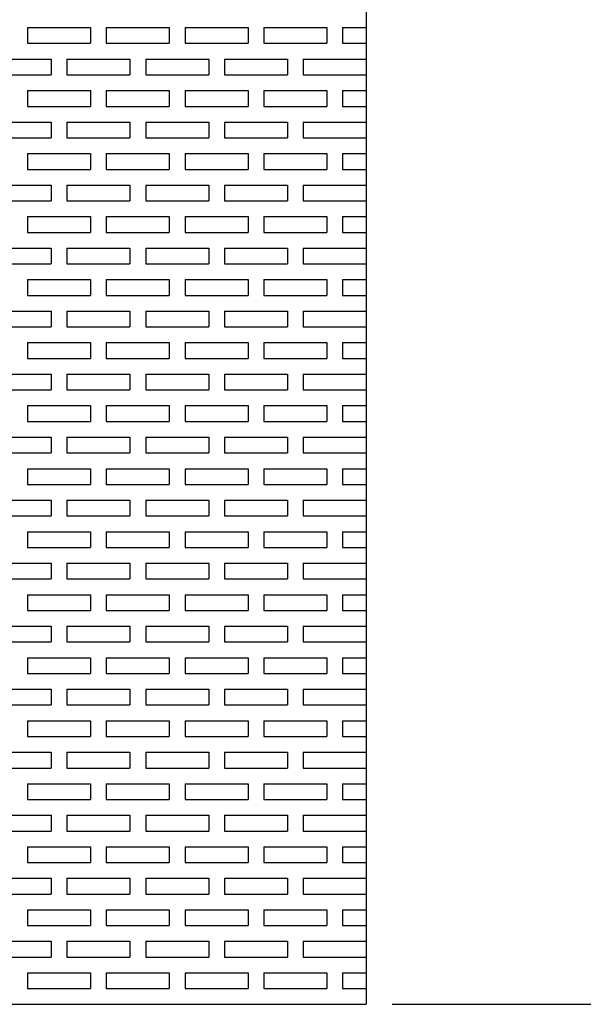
# Model space of a CAD drawing. Extents: x 0 to 108, y 0 to 78.
# Tile 44 of 54: x 86.37 to 90.85, y 43.68 to 51.5. Entities that reach past the tile are written whole.
import ezdxf

# ---------------------------------------------------------------- set-up
doc = ezdxf.new("R2010")
doc.units = 0
doc.header["$LTSCALE"] = 3.5
doc.header["$MEASUREMENT"] = 0
doc.layers.add('DIMENSIONS-35', color=7, linetype='CONTINUOUS')
doc.layers.add('OBJECT-70', color=3, linetype='CONTINUOUS')
doc.styles.add('BGA-STD-4', font='bgastd', dxfattribs={"height": 0.55118})
doc.dimstyles.get("Standard").update_dxf_attribs({"dimtxt": 0.18, "dimasz": 0.18, "dimexe": 0.18, "dimexo": 0.0625, "dimgap": 0.09, "dimtad": 0, "dimtih": 1, "dimtoh": 1, "dimdec": 4, "dimzin": 0, "dimdsep": 46, "dimtxsty": 'Standard', "dimcen": 0.09, "dimadec": 0, "dimazin": 0, "dimtfac": 1, "dimtdec": 4, "dimtofl": 0, "dimtmove": 0, "dimatfit": 3, "dimfxl": 0, "dimtolj": 1, "dimtzin": 0, "dimarcsym": 0})

# ---------------------------------------------------------------- blocks, each defined once
blk = doc.blocks.new('*D34')
at = {"layer": 'DIMENSIONS-35', "lineweight": -2}
for p, q in [((100.4263, 51.0639), (100.4263, 48.2747)), ((100.4263, 44.3043), (100.4263, 47.0935)), ((89.3293, 43.6841), (101.0465, 43.6841))]:
    blk.add_line(p, q, dxfattribs=at)
at = {"layer": 'DIMENSIONS-35'}
for points in [[(100.3229, 51.0639), (100.5296, 51.0639), (100.4263, 51.6841)], [(100.3229, 44.3043), (100.5296, 44.3043), (100.4263, 43.6841)]]:
    blk.add_solid(points, dxfattribs=at)
at = {"layer": 'DIMENSIONS-35', "color": 2, "insert": (100.4263, 47.6841), "char_height": 0.55118, "attachment_point": 5, "style": 'BGA-STD-4'}
blk.add_mtext('\\A1;8.000', dxfattribs=at)

msp = doc.modelspace()

# ---------------------------------------------------------------- linework, layer by layer
at = {"layer": 'OBJECT-70'}
for p, q in [((89.1225, 67.6841), (89.1225, 43.6841)), ((89.1225, 67.6841), (89.1225, 43.6841)), ((86.435, 51.4341), (86.935, 51.4341)), ((86.435, 51.4341), (86.435, 51.3091)), ((86.6225, 51.4341), (86.7475, 51.4341)), ((86.935, 51.4341), (86.935, 51.3091)), ((87.06, 51.4341), (87.56, 51.4341)), ((87.06, 51.4341), (87.06, 51.3091)), ((87.2475, 51.4341), (87.3725, 51.4341)), ((87.56, 51.4341), (87.56, 51.3091)), ((87.685, 51.4341), (88.185, 51.4341)), ((87.685, 51.4341), (87.685, 51.3091)), ((87.8725, 51.4341), (87.9975, 51.4341)), ((88.185, 51.4341), (88.185, 51.3091)), ((88.31, 51.4341), (88.81, 51.4341)), ((88.31, 51.4341), (88.31, 51.3091)), ((88.4975, 51.4341), (88.6225, 51.4341)), ((88.81, 51.4341), (88.81, 51.3091)), ((88.935, 51.4341), (89.1225, 51.4341)), ((88.935, 51.4341), (88.935, 51.3091)), ((86.435, 51.3091), (86.935, 51.3091)), ((87.06, 51.3091), (87.56, 51.3091)), ((87.685, 51.3091), (88.185, 51.3091)), ((88.31, 51.3091), (88.81, 51.3091)), ((88.935, 51.3091), (89.1225, 51.3091)), ((86.1225, 51.1841), (86.6225, 51.1841)), ((86.6225, 51.1841), (86.6225, 51.0591)), ((86.7475, 51.1841), (87.2475, 51.1841)), ((86.7475, 51.1841), (86.7475, 51.0591)), ((87.2475, 51.1841), (87.2475, 51.0591)), ((87.3725, 51.1841), (87.8725, 51.1841)), ((87.3725, 51.1841), (87.3725, 51.0591)), ((87.8725, 51.1841), (87.8725, 51.0591)), ((87.9975, 51.1841), (88.4975, 51.1841)), ((87.9975, 51.1841), (87.9975, 51.0591)), ((88.4975, 51.1841), (88.4975, 51.0591)), ((88.6225, 51.1841), (89.1225, 51.1841)), ((88.6225, 51.1841), (88.6225, 51.0591)), ((89.1225, 51.1841), (89.1225, 51.0591)), ((86.1225, 51.0591), (86.6225, 51.0591)), ((86.7475, 51.0591), (87.2475, 51.0591)), ((87.3725, 51.0591), (87.8725, 51.0591)), ((87.9975, 51.0591), (88.4975, 51.0591)), ((88.6225, 51.0591), (89.1225, 51.0591)), ((86.435, 50.9341), (86.935, 50.9341)), ((86.435, 50.9341), (86.435, 50.8091)), ((86.6225, 50.9341), (86.7475, 50.9341)), ((86.935, 50.9341), (86.935, 50.8091)), ((87.06, 50.9341), (87.56, 50.9341)), ((87.06, 50.9341), (87.06, 50.8091)), ((87.2475, 50.9341), (87.3725, 50.9341)), ((87.56, 50.9341), (87.56, 50.8091)), ((87.685, 50.9341), (88.185, 50.9341)), ((87.685, 50.9341), (87.685, 50.8091)), ((87.8725, 50.9341), (87.9975, 50.9341)), ((88.185, 50.9341), (88.185, 50.8091)), ((88.31, 50.9341), (88.81, 50.9341)), ((88.31, 50.9341), (88.31, 50.8091)), ((88.4975, 50.9341), (88.6225, 50.9341)), ((88.81, 50.9341), (88.81, 50.8091)), ((88.935, 50.9341), (89.1225, 50.9341)), ((88.935, 50.9341), (88.935, 50.8091)), ((86.435, 50.8091), (86.935, 50.8091)), ((87.06, 50.8091), (87.56, 50.8091)), ((87.685, 50.8091), (88.185, 50.8091)), ((88.31, 50.8091), (88.81, 50.8091)), ((88.935, 50.8091), (89.1225, 50.8091)), ((86.1225, 50.6841), (86.6225, 50.6841)), ((86.6225, 50.6841), (86.6225, 50.5591)), ((86.7475, 50.6841), (87.2475, 50.6841)), ((86.7475, 50.6841), (86.7475, 50.5591)), ((87.2475, 50.6841), (87.2475, 50.5591)), ((87.3725, 50.6841), (87.8725, 50.6841)), ((87.3725, 50.6841), (87.3725, 50.5591)), ((87.8725, 50.6841), (87.8725, 50.5591)), ((87.9975, 50.6841), (88.4975, 50.6841)), ((87.9975, 50.6841), (87.9975, 50.5591)), ((88.4975, 50.6841), (88.4975, 50.5591)), ((88.6225, 50.6841), (89.1225, 50.6841)), ((88.6225, 50.6841), (88.6225, 50.5591)), ((89.1225, 50.6841), (89.1225, 50.5591)), ((86.1225, 50.5591), (86.6225, 50.5591)), ((86.7475, 50.5591), (87.2475, 50.5591)), ((87.3725, 50.5591), (87.8725, 50.5591)), ((87.9975, 50.5591), (88.4975, 50.5591)), ((88.6225, 50.5591), (89.1225, 50.5591)), ((86.435, 50.4341), (86.935, 50.4341)), ((86.435, 50.4341), (86.435, 50.3091)), ((86.6225, 50.4341), (86.7475, 50.4341)), ((86.935, 50.4341), (86.935, 50.3091)), ((87.06, 50.4341), (87.56, 50.4341)), ((87.06, 50.4341), (87.06, 50.3091)), ((87.2475, 50.4341), (87.3725, 50.4341)), ((87.56, 50.4341), (87.56, 50.3091)), ((87.685, 50.4341), (88.185, 50.4341)), ((87.685, 50.4341), (87.685, 50.3091)), ((87.8725, 50.4341), (87.9975, 50.4341)), ((88.185, 50.4341), (88.185, 50.3091)), ((88.31, 50.4341), (88.81, 50.4341)), ((88.31, 50.4341), (88.31, 50.3091)), ((88.4975, 50.4341), (88.6225, 50.4341)), ((88.81, 50.4341), (88.81, 50.3091)), ((88.935, 50.4341), (89.1225, 50.4341)), ((88.935, 50.4341), (88.935, 50.3091)), ((86.435, 50.3091), (86.935, 50.3091)), ((87.06, 50.3091), (87.56, 50.3091)), ((87.685, 50.3091), (88.185, 50.3091)), ((88.31, 50.3091), (88.81, 50.3091)), ((88.935, 50.3091), (89.1225, 50.3091)), ((86.1225, 50.1841), (86.6225, 50.1841)), ((86.6225, 50.1841), (86.6225, 50.0591)), ((86.7475, 50.1841), (87.2475, 50.1841)), ((86.7475, 50.1841), (86.7475, 50.0591)), ((87.2475, 50.1841), (87.2475, 50.0591)), ((87.3725, 50.1841), (87.8725, 50.1841)), ((87.3725, 50.1841), (87.3725, 50.0591)), ((87.8725, 50.1841), (87.8725, 50.0591)), ((87.9975, 50.1841), (88.4975, 50.1841)), ((87.9975, 50.1841), (87.9975, 50.0591)), ((88.4975, 50.1841), (88.4975, 50.0591)), ((88.6225, 50.1841), (89.1225, 50.1841)), ((88.6225, 50.1841), (88.6225, 50.0591)), ((89.1225, 50.1841), (89.1225, 50.0591)), ((86.1225, 50.0591), (86.6225, 50.0591)), ((86.7475, 50.0591), (87.2475, 50.0591)), ((87.3725, 50.0591), (87.8725, 50.0591)), ((87.9975, 50.0591), (88.4975, 50.0591)), ((88.6225, 50.0591), (89.1225, 50.0591)), ((86.435, 49.9341), (86.935, 49.9341)), ((86.435, 49.9341), (86.435, 49.8091)), ((86.6225, 49.9341), (86.7475, 49.9341)), ((86.935, 49.9341), (86.935, 49.8091)), ((87.06, 49.9341), (87.56, 49.9341)), ((87.06, 49.9341), (87.06, 49.8091)), ((87.2475, 49.9341), (87.3725, 49.9341)), ((87.56, 49.9341), (87.56, 49.8091)), ((87.685, 49.9341), (88.185, 49.9341)), ((87.685, 49.9341), (87.685, 49.8091)), ((87.8725, 49.9341), (87.9975, 49.9341)), ((88.185, 49.9341), (88.185, 49.8091)), ((88.31, 49.9341), (88.81, 49.9341)), ((88.31, 49.9341), (88.31, 49.8091)), ((88.4975, 49.9341), (88.6225, 49.9341)), ((88.81, 49.9341), (88.81, 49.8091)), ((88.935, 49.9341), (89.1225, 49.9341)), ((88.935, 49.9341), (88.935, 49.8091)), ((86.435, 49.8091), (86.935, 49.8091)), ((87.06, 49.8091), (87.56, 49.8091)), ((87.685, 49.8091), (88.185, 49.8091)), ((88.31, 49.8091), (88.81, 49.8091)), ((88.935, 49.8091), (89.1225, 49.8091)), ((86.1225, 49.6841), (86.6225, 49.6841)), ((86.6225, 49.6841), (86.6225, 49.5591)), ((86.7475, 49.6841), (87.2475, 49.6841)), ((86.7475, 49.6841), (86.7475, 49.5591)), ((87.2475, 49.6841), (87.2475, 49.5591)), ((87.3725, 49.6841), (87.8725, 49.6841)), ((87.3725, 49.6841), (87.3725, 49.5591)), ((87.8725, 49.6841), (87.8725, 49.5591)), ((87.9975, 49.6841), (88.4975, 49.6841)), ((87.9975, 49.6841), (87.9975, 49.5591)), ((88.4975, 49.6841), (88.4975, 49.5591)), ((88.6225, 49.6841), (89.1225, 49.6841)), ((88.6225, 49.6841), (88.6225, 49.5591)), ((89.1225, 49.6841), (89.1225, 49.5591)), ((86.1225, 49.5591), (86.6225, 49.5591)), ((86.7475, 49.5591), (87.2475, 49.5591)), ((87.3725, 49.5591), (87.8725, 49.5591)), ((87.9975, 49.5591), (88.4975, 49.5591)), ((88.6225, 49.5591), (89.1225, 49.5591)), ((86.435, 49.4341), (86.935, 49.4341)), ((86.435, 49.4341), (86.435, 49.3091)), ((86.6225, 49.4341), (86.7475, 49.4341)), ((86.935, 49.4341), (86.935, 49.3091)), ((87.06, 49.4341), (87.56, 49.4341)), ((87.06, 49.4341), (87.06, 49.3091)), ((87.2475, 49.4341), (87.3725, 49.4341)), ((87.56, 49.4341), (87.56, 49.3091)), ((87.685, 49.4341), (88.185, 49.4341)), ((87.685, 49.4341), (87.685, 49.3091)), ((87.8725, 49.4341), (87.9975, 49.4341)), ((88.185, 49.4341), (88.185, 49.3091)), ((88.31, 49.4341), (88.81, 49.4341)), ((88.31, 49.4341), (88.31, 49.3091)), ((88.4975, 49.4341), (88.6225, 49.4341)), ((88.81, 49.4341), (88.81, 49.3091)), ((88.935, 49.4341), (89.1225, 49.4341)), ((88.935, 49.4341), (88.935, 49.3091)), ((86.435, 49.3091), (86.935, 49.3091)), ((87.06, 49.3091), (87.56, 49.3091)), ((87.685, 49.3091), (88.185, 49.3091)), ((88.31, 49.3091), (88.81, 49.3091)), ((88.935, 49.3091), (89.1225, 49.3091)), ((86.1225, 49.1841), (86.6225, 49.1841)), ((86.6225, 49.1841), (86.6225, 49.0591)), ((86.7475, 49.1841), (87.2475, 49.1841)), ((86.7475, 49.1841), (86.7475, 49.0591)), ((87.2475, 49.1841), (87.2475, 49.0591)), ((87.3725, 49.1841), (87.8725, 49.1841)), ((87.3725, 49.1841), (87.3725, 49.0591)), ((87.8725, 49.1841), (87.8725, 49.0591)), ((87.9975, 49.1841), (88.4975, 49.1841)), ((87.9975, 49.1841), (87.9975, 49.0591)), ((88.4975, 49.1841), (88.4975, 49.0591)), ((88.6225, 49.1841), (89.1225, 49.1841)), ((88.6225, 49.1841), (88.6225, 49.0591)), ((89.1225, 49.1841), (89.1225, 49.0591)), ((86.1225, 49.0591), (86.6225, 49.0591)), ((86.7475, 49.0591), (87.2475, 49.0591)), ((87.3725, 49.0591), (87.8725, 49.0591)), ((87.9975, 49.0591), (88.4975, 49.0591)), ((88.6225, 49.0591), (89.1225, 49.0591)), ((86.435, 48.9341), (86.935, 48.9341)), ((86.435, 48.9341), (86.435, 48.8091)), ((86.6225, 48.9341), (86.7475, 48.9341)), ((86.935, 48.9341), (86.935, 48.8091)), ((87.06, 48.9341), (87.56, 48.9341)), ((87.06, 48.9341), (87.06, 48.8091)), ((87.2475, 48.9341), (87.3725, 48.9341)), ((87.56, 48.9341), (87.56, 48.8091)), ((87.685, 48.9341), (88.185, 48.9341)), ((87.685, 48.9341), (87.685, 48.8091)), ((87.8725, 48.9341), (87.9975, 48.9341)), ((88.185, 48.9341), (88.185, 48.8091)), ((88.31, 48.9341), (88.81, 48.9341)), ((88.31, 48.9341), (88.31, 48.8091)), ((88.4975, 48.9341), (88.6225, 48.9341)), ((88.81, 48.9341), (88.81, 48.8091)), ((88.935, 48.9341), (89.1225, 48.9341)), ((88.935, 48.9341), (88.935, 48.8091)), ((86.435, 48.8091), (86.935, 48.8091)), ((87.06, 48.8091), (87.56, 48.8091)), ((87.685, 48.8091), (88.185, 48.8091)), ((88.31, 48.8091), (88.81, 48.8091)), ((88.935, 48.8091), (89.1225, 48.8091)), ((86.1225, 48.6841), (86.6225, 48.6841)), ((86.6225, 48.6841), (86.6225, 48.5591)), ((86.7475, 48.6841), (87.2475, 48.6841)), ((86.7475, 48.6841), (86.7475, 48.5591)), ((87.2475, 48.6841), (87.2475, 48.5591)), ((87.3725, 48.6841), (87.8725, 48.6841)), ((87.3725, 48.6841), (87.3725, 48.5591)), ((87.8725, 48.6841), (87.8725, 48.5591)), ((87.9975, 48.6841), (88.4975, 48.6841)), ((87.9975, 48.6841), (87.9975, 48.5591)), ((88.4975, 48.6841), (88.4975, 48.5591)), ((88.6225, 48.6841), (89.1225, 48.6841)), ((88.6225, 48.6841), (88.6225, 48.5591)), ((89.1225, 48.6841), (89.1225, 48.5591)), ((86.1225, 48.5591), (86.6225, 48.5591)), ((86.7475, 48.5591), (87.2475, 48.5591)), ((87.3725, 48.5591), (87.8725, 48.5591)), ((87.9975, 48.5591), (88.4975, 48.5591)), ((88.6225, 48.5591), (89.1225, 48.5591)), ((86.435, 48.4341), (86.935, 48.4341)), ((86.435, 48.4341), (86.435, 48.3091)), ((86.6225, 48.4341), (86.7475, 48.4341)), ((86.935, 48.4341), (86.935, 48.3091)), ((87.06, 48.4341), (87.56, 48.4341)), ((87.06, 48.4341), (87.06, 48.3091)), ((87.2475, 48.4341), (87.3725, 48.4341)), ((87.56, 48.4341), (87.56, 48.3091)), ((87.685, 48.4341), (88.185, 48.4341)), ((87.685, 48.4341), (87.685, 48.3091)), ((87.8725, 48.4341), (87.9975, 48.4341)), ((88.185, 48.4341), (88.185, 48.3091)), ((88.31, 48.4341), (88.81, 48.4341)), ((88.31, 48.4341), (88.31, 48.3091)), ((88.4975, 48.4341), (88.6225, 48.4341)), ((88.81, 48.4341), (88.81, 48.3091)), ((88.935, 48.4341), (89.1225, 48.4341)), ((88.935, 48.4341), (88.935, 48.3091)), ((86.435, 48.3091), (86.935, 48.3091)), ((87.06, 48.3091), (87.56, 48.3091)), ((87.685, 48.3091), (88.185, 48.3091)), ((88.31, 48.3091), (88.81, 48.3091)), ((88.935, 48.3091), (89.1225, 48.3091)), ((86.1225, 48.1841), (86.6225, 48.1841)), ((86.6225, 48.1841), (86.6225, 48.0591)), ((86.7475, 48.1841), (87.2475, 48.1841)), ((86.7475, 48.1841), (86.7475, 48.0591)), ((87.2475, 48.1841), (87.2475, 48.0591)), ((87.3725, 48.1841), (87.8725, 48.1841)), ((87.3725, 48.1841), (87.3725, 48.0591)), ((87.8725, 48.1841), (87.8725, 48.0591)), ((87.9975, 48.1841), (88.4975, 48.1841)), ((87.9975, 48.1841), (87.9975, 48.0591)), ((88.4975, 48.1841), (88.4975, 48.0591)), ((88.6225, 48.1841), (89.1225, 48.1841)), ((88.6225, 48.1841), (88.6225, 48.0591)), ((89.1225, 48.1841), (89.1225, 48.0591)), ((86.1225, 48.0591), (86.6225, 48.0591)), ((86.7475, 48.0591), (87.2475, 48.0591)), ((87.3725, 48.0591), (87.8725, 48.0591)), ((87.9975, 48.0591), (88.4975, 48.0591)), ((88.6225, 48.0591), (89.1225, 48.0591)), ((86.435, 47.9341), (86.935, 47.9341)), ((86.435, 47.9341), (86.435, 47.8091)), ((86.6225, 47.9341), (86.7475, 47.9341)), ((86.935, 47.9341), (86.935, 47.8091)), ((87.06, 47.9341), (87.56, 47.9341)), ((87.06, 47.9341), (87.06, 47.8091)), ((87.2475, 47.9341), (87.3725, 47.9341)), ((87.56, 47.9341), (87.56, 47.8091)), ((87.685, 47.9341), (88.185, 47.9341)), ((87.685, 47.9341), (87.685, 47.8091)), ((87.8725, 47.9341), (87.9975, 47.9341)), ((88.185, 47.9341), (88.185, 47.8091)), ((88.31, 47.9341), (88.81, 47.9341)), ((88.31, 47.9341), (88.31, 47.8091)), ((88.4975, 47.9341), (88.6225, 47.9341)), ((88.81, 47.9341), (88.81, 47.8091)), ((88.935, 47.9341), (89.1225, 47.9341)), ((88.935, 47.9341), (88.935, 47.8091)), ((86.435, 47.8091), (86.935, 47.8091)), ((87.06, 47.8091), (87.56, 47.8091)), ((87.685, 47.8091), (88.185, 47.8091)), ((88.31, 47.8091), (88.81, 47.8091)), ((88.935, 47.8091), (89.1225, 47.8091)), ((86.1225, 47.6841), (86.6225, 47.6841)), ((86.6225, 47.6841), (86.6225, 47.5591)), ((86.7475, 47.6841), (87.2475, 47.6841)), ((86.7475, 47.6841), (86.7475, 47.5591)), ((87.2475, 47.6841), (87.2475, 47.5591)), ((87.3725, 47.6841), (87.8725, 47.6841)), ((87.3725, 47.6841), (87.3725, 47.5591)), ((87.8725, 47.6841), (87.8725, 47.5591)), ((87.9975, 47.6841), (88.4975, 47.6841)), ((87.9975, 47.6841), (87.9975, 47.5591)), ((88.4975, 47.6841), (88.4975, 47.5591)), ((88.6225, 47.6841), (89.1225, 47.6841)), ((88.6225, 47.6841), (88.6225, 47.5591)), ((89.1225, 47.6841), (89.1225, 47.5591)), ((86.1225, 47.5591), (86.6225, 47.5591)), ((86.7475, 47.5591), (87.2475, 47.5591)), ((87.3725, 47.5591), (87.8725, 47.5591)), ((87.9975, 47.5591), (88.4975, 47.5591)), ((88.6225, 47.5591), (89.1225, 47.5591)), ((86.435, 47.4341), (86.935, 47.4341)), ((86.435, 47.4341), (86.435, 47.3091)), ((86.6225, 47.4341), (86.7475, 47.4341)), ((86.935, 47.4341), (86.935, 47.3091)), ((87.06, 47.4341), (87.56, 47.4341)), ((87.06, 47.4341), (87.06, 47.3091)), ((87.2475, 47.4341), (87.3725, 47.4341)), ((87.56, 47.4341), (87.56, 47.3091)), ((87.685, 47.4341), (88.185, 47.4341)), ((87.685, 47.4341), (87.685, 47.3091)), ((87.8725, 47.4341), (87.9975, 47.4341)), ((88.185, 47.4341), (88.185, 47.3091)), ((88.31, 47.4341), (88.81, 47.4341)), ((88.31, 47.4341), (88.31, 47.3091)), ((88.4975, 47.4341), (88.6225, 47.4341)), ((88.81, 47.4341), (88.81, 47.3091)), ((88.935, 47.4341), (89.1225, 47.4341)), ((88.935, 47.4341), (88.935, 47.3091)), ((86.435, 47.3091), (86.935, 47.3091)), ((87.06, 47.3091), (87.56, 47.3091)), ((87.685, 47.3091), (88.185, 47.3091)), ((88.31, 47.3091), (88.81, 47.3091)), ((88.935, 47.3091), (89.1225, 47.3091)), ((86.1225, 47.1841), (86.6225, 47.1841)), ((86.6225, 47.1841), (86.6225, 47.0591)), ((86.7475, 47.1841), (87.2475, 47.1841)), ((86.7475, 47.1841), (86.7475, 47.0591)), ((87.2475, 47.1841), (87.2475, 47.0591)), ((87.3725, 47.1841), (87.8725, 47.1841)), ((87.3725, 47.1841), (87.3725, 47.0591)), ((87.8725, 47.1841), (87.8725, 47.0591)), ((87.9975, 47.1841), (88.4975, 47.1841)), ((87.9975, 47.1841), (87.9975, 47.0591)), ((88.4975, 47.1841), (88.4975, 47.0591)), ((88.6225, 47.1841), (89.1225, 47.1841)), ((88.6225, 47.1841), (88.6225, 47.0591)), ((89.1225, 47.1841), (89.1225, 47.0591)), ((86.1225, 47.0591), (86.6225, 47.0591)), ((86.7475, 47.0591), (87.2475, 47.0591)), ((87.3725, 47.0591), (87.8725, 47.0591)), ((87.9975, 47.0591), (88.4975, 47.0591)), ((88.6225, 47.0591), (89.1225, 47.0591)), ((86.435, 46.9341), (86.935, 46.9341)), ((86.435, 46.9341), (86.435, 46.8091)), ((86.6225, 46.9341), (86.7475, 46.9341)), ((86.935, 46.9341), (86.935, 46.8091)), ((87.06, 46.9341), (87.56, 46.9341)), ((87.06, 46.9341), (87.06, 46.8091)), ((87.2475, 46.9341), (87.3725, 46.9341)), ((87.56, 46.9341), (87.56, 46.8091)), ((87.685, 46.9341), (88.185, 46.9341)), ((87.685, 46.9341), (87.685, 46.8091)), ((87.8725, 46.9341), (87.9975, 46.9341)), ((88.185, 46.9341), (88.185, 46.8091)), ((88.31, 46.9341), (88.81, 46.9341)), ((88.31, 46.9341), (88.31, 46.8091)), ((88.4975, 46.9341), (88.6225, 46.9341)), ((88.81, 46.9341), (88.81, 46.8091)), ((88.935, 46.9341), (89.1225, 46.9341)), ((88.935, 46.9341), (88.935, 46.8091)), ((86.435, 46.8091), (86.935, 46.8091)), ((87.06, 46.8091), (87.56, 46.8091)), ((87.685, 46.8091), (88.185, 46.8091)), ((88.31, 46.8091), (88.81, 46.8091)), ((88.935, 46.8091), (89.1225, 46.8091)), ((86.1225, 46.6841), (86.6225, 46.6841)), ((86.6225, 46.6841), (86.6225, 46.5591)), ((86.7475, 46.6841), (87.2475, 46.6841)), ((86.7475, 46.6841), (86.7475, 46.5591)), ((87.2475, 46.6841), (87.2475, 46.5591)), ((87.3725, 46.6841), (87.8725, 46.6841)), ((87.3725, 46.6841), (87.3725, 46.5591)), ((87.8725, 46.6841), (87.8725, 46.5591)), ((87.9975, 46.6841), (88.4975, 46.6841)), ((87.9975, 46.6841), (87.9975, 46.5591)), ((88.4975, 46.6841), (88.4975, 46.5591)), ((88.6225, 46.6841), (89.1225, 46.6841)), ((88.6225, 46.6841), (88.6225, 46.5591)), ((89.1225, 46.6841), (89.1225, 46.5591)), ((86.1225, 46.5591), (86.6225, 46.5591)), ((86.7475, 46.5591), (87.2475, 46.5591)), ((87.3725, 46.5591), (87.8725, 46.5591)), ((87.9975, 46.5591), (88.4975, 46.5591)), ((88.6225, 46.5591), (89.1225, 46.5591)), ((86.435, 46.4341), (86.935, 46.4341)), ((86.435, 46.4341), (86.435, 46.3091)), ((86.6225, 46.4341), (86.7475, 46.4341)), ((86.935, 46.4341), (86.935, 46.3091)), ((87.06, 46.4341), (87.56, 46.4341)), ((87.06, 46.4341), (87.06, 46.3091)), ((87.2475, 46.4341), (87.3725, 46.4341)), ((87.56, 46.4341), (87.56, 46.3091)), ((87.685, 46.4341), (88.185, 46.4341)), ((87.685, 46.4341), (87.685, 46.3091)), ((87.8725, 46.4341), (87.9975, 46.4341)), ((88.185, 46.4341), (88.185, 46.3091)), ((88.31, 46.4341), (88.81, 46.4341)), ((88.31, 46.4341), (88.31, 46.3091)), ((88.4975, 46.4341), (88.6225, 46.4341)), ((88.81, 46.4341), (88.81, 46.3091)), ((88.935, 46.4341), (89.1225, 46.4341)), ((88.935, 46.4341), (88.935, 46.3091)), ((86.435, 46.3091), (86.935, 46.3091)), ((87.06, 46.3091), (87.56, 46.3091)), ((87.685, 46.3091), (88.185, 46.3091)), ((88.31, 46.3091), (88.81, 46.3091)), ((88.935, 46.3091), (89.1225, 46.3091)), ((86.1225, 46.1841), (86.6225, 46.1841)), ((86.6225, 46.1841), (86.6225, 46.0591)), ((86.7475, 46.1841), (87.2475, 46.1841)), ((86.7475, 46.1841), (86.7475, 46.0591)), ((87.2475, 46.1841), (87.2475, 46.0591)), ((87.3725, 46.1841), (87.8725, 46.1841)), ((87.3725, 46.1841), (87.3725, 46.0591)), ((87.8725, 46.1841), (87.8725, 46.0591)), ((87.9975, 46.1841), (88.4975, 46.1841)), ((87.9975, 46.1841), (87.9975, 46.0591)), ((88.4975, 46.1841), (88.4975, 46.0591)), ((88.6225, 46.1841), (89.1225, 46.1841)), ((88.6225, 46.1841), (88.6225, 46.0591)), ((89.1225, 46.1841), (89.1225, 46.0591)), ((86.1225, 46.0591), (86.6225, 46.0591)), ((86.7475, 46.0591), (87.2475, 46.0591)), ((87.3725, 46.0591), (87.8725, 46.0591)), ((87.9975, 46.0591), (88.4975, 46.0591)), ((88.6225, 46.0591), (89.1225, 46.0591)), ((86.435, 45.9341), (86.935, 45.9341)), ((86.435, 45.9341), (86.435, 45.8091)), ((86.6225, 45.9341), (86.7475, 45.9341)), ((86.935, 45.9341), (86.935, 45.8091)), ((87.06, 45.9341), (87.56, 45.9341)), ((87.06, 45.9341), (87.06, 45.8091)), ((87.2475, 45.9341), (87.3725, 45.9341)), ((87.56, 45.9341), (87.56, 45.8091)), ((87.685, 45.9341), (88.185, 45.9341)), ((87.685, 45.9341), (87.685, 45.8091)), ((87.8725, 45.9341), (87.9975, 45.9341)), ((88.185, 45.9341), (88.185, 45.8091)), ((88.31, 45.9341), (88.81, 45.9341)), ((88.31, 45.9341), (88.31, 45.8091)), ((88.4975, 45.9341), (88.6225, 45.9341)), ((88.81, 45.9341), (88.81, 45.8091)), ((88.935, 45.9341), (89.1225, 45.9341)), ((88.935, 45.9341), (88.935, 45.8091)), ((86.435, 45.8091), (86.935, 45.8091)), ((87.06, 45.8091), (87.56, 45.8091)), ((87.685, 45.8091), (88.185, 45.8091)), ((88.31, 45.8091), (88.81, 45.8091)), ((88.935, 45.8091), (89.1225, 45.8091)), ((86.1225, 45.6841), (86.6225, 45.6841)), ((86.6225, 45.6841), (86.6225, 45.5591)), ((86.7475, 45.6841), (87.2475, 45.6841)), ((86.7475, 45.6841), (86.7475, 45.5591)), ((87.2475, 45.6841), (87.2475, 45.5591)), ((87.3725, 45.6841), (87.8725, 45.6841)), ((87.3725, 45.6841), (87.3725, 45.5591)), ((87.8725, 45.6841), (87.8725, 45.5591)), ((87.9975, 45.6841), (88.4975, 45.6841)), ((87.9975, 45.6841), (87.9975, 45.5591)), ((88.4975, 45.6841), (88.4975, 45.5591)), ((88.6225, 45.6841), (89.1225, 45.6841)), ((88.6225, 45.6841), (88.6225, 45.5591)), ((89.1225, 45.6841), (89.1225, 45.5591)), ((86.1225, 45.5591), (86.6225, 45.5591)), ((86.7475, 45.5591), (87.2475, 45.5591)), ((87.3725, 45.5591), (87.8725, 45.5591)), ((87.9975, 45.5591), (88.4975, 45.5591)), ((88.6225, 45.5591), (89.1225, 45.5591)), ((86.435, 45.4341), (86.935, 45.4341)), ((86.435, 45.4341), (86.435, 45.3091)), ((86.6225, 45.4341), (86.7475, 45.4341)), ((86.935, 45.4341), (86.935, 45.3091)), ((87.06, 45.4341), (87.56, 45.4341)), ((87.06, 45.4341), (87.06, 45.3091)), ((87.2475, 45.4341), (87.3725, 45.4341)), ((87.56, 45.4341), (87.56, 45.3091)), ((87.685, 45.4341), (88.185, 45.4341)), ((87.685, 45.4341), (87.685, 45.3091)), ((87.8725, 45.4341), (87.9975, 45.4341)), ((88.185, 45.4341), (88.185, 45.3091)), ((88.31, 45.4341), (88.81, 45.4341)), ((88.31, 45.4341), (88.31, 45.3091)), ((88.4975, 45.4341), (88.6225, 45.4341)), ((88.81, 45.4341), (88.81, 45.3091)), ((88.935, 45.4341), (89.1225, 45.4341)), ((88.935, 45.4341), (88.935, 45.3091)), ((86.435, 45.3091), (86.935, 45.3091)), ((87.06, 45.3091), (87.56, 45.3091)), ((87.685, 45.3091), (88.185, 45.3091)), ((88.31, 45.3091), (88.81, 45.3091)), ((88.935, 45.3091), (89.1225, 45.3091)), ((86.1225, 45.1841), (86.6225, 45.1841)), ((86.6225, 45.1841), (86.6225, 45.0591)), ((86.7475, 45.1841), (87.2475, 45.1841)), ((86.7475, 45.1841), (86.7475, 45.0591)), ((87.2475, 45.1841), (87.2475, 45.0591)), ((87.3725, 45.1841), (87.8725, 45.1841)), ((87.3725, 45.1841), (87.3725, 45.0591)), ((87.8725, 45.1841), (87.8725, 45.0591)), ((87.9975, 45.1841), (88.4975, 45.1841)), ((87.9975, 45.1841), (87.9975, 45.0591)), ((88.4975, 45.1841), (88.4975, 45.0591)), ((88.6225, 45.1841), (89.1225, 45.1841)), ((88.6225, 45.1841), (88.6225, 45.0591)), ((89.1225, 45.1841), (89.1225, 45.0591)), ((86.1225, 45.0591), (86.6225, 45.0591)), ((86.7475, 45.0591), (87.2475, 45.0591)), ((87.3725, 45.0591), (87.8725, 45.0591)), ((87.9975, 45.0591), (88.4975, 45.0591)), ((88.6225, 45.0591), (89.1225, 45.0591)), ((86.435, 44.9341), (86.935, 44.9341)), ((86.435, 44.9341), (86.435, 44.8091)), ((86.6225, 44.9341), (86.7475, 44.9341)), ((86.935, 44.9341), (86.935, 44.8091)), ((87.06, 44.9341), (87.56, 44.9341)), ((87.06, 44.9341), (87.06, 44.8091)), ((87.2475, 44.9341), (87.3725, 44.9341)), ((87.56, 44.9341), (87.56, 44.8091)), ((87.685, 44.9341), (88.185, 44.9341)), ((87.685, 44.9341), (87.685, 44.8091)), ((87.8725, 44.9341), (87.9975, 44.9341)), ((88.185, 44.9341), (88.185, 44.8091)), ((88.31, 44.9341), (88.81, 44.9341)), ((88.31, 44.9341), (88.31, 44.8091)), ((88.4975, 44.9341), (88.6225, 44.9341)), ((88.81, 44.9341), (88.81, 44.8091)), ((88.935, 44.9341), (89.1225, 44.9341)), ((88.935, 44.9341), (88.935, 44.8091)), ((86.435, 44.8091), (86.935, 44.8091)), ((87.06, 44.8091), (87.56, 44.8091)), ((87.685, 44.8091), (88.185, 44.8091)), ((88.31, 44.8091), (88.81, 44.8091)), ((88.935, 44.8091), (89.1225, 44.8091)), ((86.1225, 44.6841), (86.6225, 44.6841)), ((86.6225, 44.6841), (86.6225, 44.5591)), ((86.7475, 44.6841), (87.2475, 44.6841)), ((86.7475, 44.6841), (86.7475, 44.5591)), ((87.2475, 44.6841), (87.2475, 44.5591)), ((87.3725, 44.6841), (87.8725, 44.6841)), ((87.3725, 44.6841), (87.3725, 44.5591)), ((87.8725, 44.6841), (87.8725, 44.5591)), ((87.9975, 44.6841), (88.4975, 44.6841)), ((87.9975, 44.6841), (87.9975, 44.5591)), ((88.4975, 44.6841), (88.4975, 44.5591)), ((88.6225, 44.6841), (89.1225, 44.6841)), ((88.6225, 44.6841), (88.6225, 44.5591)), ((89.1225, 44.6841), (89.1225, 44.5591)), ((86.1225, 44.5591), (86.6225, 44.5591)), ((86.7475, 44.5591), (87.2475, 44.5591)), ((87.3725, 44.5591), (87.8725, 44.5591)), ((87.9975, 44.5591), (88.4975, 44.5591)), ((88.6225, 44.5591), (89.1225, 44.5591)), ((86.435, 44.4341), (86.935, 44.4341)), ((86.435, 44.4341), (86.435, 44.3091)), ((86.6225, 44.4341), (86.7475, 44.4341)), ((86.935, 44.4341), (86.935, 44.3091)), ((87.06, 44.4341), (87.56, 44.4341)), ((87.06, 44.4341), (87.06, 44.3091)), ((87.2475, 44.4341), (87.3725, 44.4341)), ((87.56, 44.4341), (87.56, 44.3091)), ((87.685, 44.4341), (88.185, 44.4341)), ((87.685, 44.4341), (87.685, 44.3091)), ((87.8725, 44.4341), (87.9975, 44.4341)), ((88.185, 44.4341), (88.185, 44.3091)), ((88.31, 44.4341), (88.81, 44.4341)), ((88.31, 44.4341), (88.31, 44.3091)), ((88.4975, 44.4341), (88.6225, 44.4341)), ((88.81, 44.4341), (88.81, 44.3091)), ((88.935, 44.4341), (89.1225, 44.4341)), ((88.935, 44.4341), (88.935, 44.3091)), ((86.435, 44.3091), (86.935, 44.3091)), ((87.06, 44.3091), (87.56, 44.3091)), ((87.685, 44.3091), (88.185, 44.3091)), ((88.31, 44.3091), (88.81, 44.3091)), ((88.935, 44.3091), (89.1225, 44.3091)), ((86.1225, 44.1841), (86.6225, 44.1841)), ((86.6225, 44.1841), (86.6225, 44.0591)), ((86.7475, 44.1841), (87.2475, 44.1841)), ((86.7475, 44.1841), (86.7475, 44.0591)), ((87.2475, 44.1841), (87.2475, 44.0591)), ((87.3725, 44.1841), (87.8725, 44.1841)), ((87.3725, 44.1841), (87.3725, 44.0591)), ((87.8725, 44.1841), (87.8725, 44.0591)), ((87.9975, 44.1841), (88.4975, 44.1841)), ((87.9975, 44.1841), (87.9975, 44.0591)), ((88.4975, 44.1841), (88.4975, 44.0591)), ((88.6225, 44.1841), (89.1225, 44.1841)), ((88.6225, 44.1841), (88.6225, 44.0591)), ((89.1225, 44.1841), (89.1225, 44.0591)), ((86.1225, 44.0591), (86.6225, 44.0591)), ((86.7475, 44.0591), (87.2475, 44.0591)), ((87.3725, 44.0591), (87.8725, 44.0591)), ((87.9975, 44.0591), (88.4975, 44.0591)), ((88.6225, 44.0591), (89.1225, 44.0591)), ((86.435, 43.9341), (86.935, 43.9341)), ((86.435, 43.9341), (86.435, 43.8091)), ((86.6225, 43.9341), (86.7475, 43.9341)), ((86.935, 43.9341), (86.935, 43.8091)), ((87.06, 43.9341), (87.56, 43.9341)), ((87.06, 43.9341), (87.06, 43.8091)), ((87.2475, 43.9341), (87.3725, 43.9341)), ((87.56, 43.9341), (87.56, 43.8091)), ((87.685, 43.9341), (88.185, 43.9341)), ((87.685, 43.9341), (87.685, 43.8091)), ((87.8725, 43.9341), (87.9975, 43.9341)), ((88.185, 43.9341), (88.185, 43.8091)), ((88.31, 43.9341), (88.81, 43.9341)), ((88.31, 43.9341), (88.31, 43.8091)), ((88.4975, 43.9341), (88.6225, 43.9341)), ((88.81, 43.9341), (88.81, 43.8091)), ((88.935, 43.9341), (89.1225, 43.9341)), ((88.935, 43.9341), (88.935, 43.8091)), ((86.435, 43.8091), (86.935, 43.8091)), ((87.06, 43.8091), (87.56, 43.8091)), ((87.685, 43.8091), (88.185, 43.8091)), ((88.31, 43.8091), (88.81, 43.8091)), ((88.935, 43.8091), (89.1225, 43.8091)), ((41.1225, 43.6841), (89.1225, 43.6841)), ((86.1225, 43.6841), (86.6225, 43.6841)), ((86.7475, 43.6841), (87.2475, 43.6841)), ((87.3725, 43.6841), (87.8725, 43.6841)), ((87.9975, 43.6841), (88.4975, 43.6841)), ((88.6225, 43.6841), (89.1225, 43.6841))]:
    msp.add_line(p, q, dxfattribs=at)

# ---------------------------------------------------------------- dimensions: what is measured, and where the dimension line sits
at = {"layer": 'DIMENSIONS-35'}
dim = msp.add_linear_dim(base=(100.4263, 43.6841), p1=(86.9975, 51.6841), p2=(89.1225, 43.6841), angle=90, dimstyle='Standard', override={"dimscale": 3.5, "dimtxt": 0.1575, "dimasz": 0.1772, "dimexe": 0.1772, "dimexo": 0.0591, "dimdec": 3, "dimtxsty": 'BGA-STD-4', "dimcen": 0.0984, "dimse1": 1, "dimclrd": 256, "dimclre": 256, "dimclrt": 2, "dimtdec": 3, "dimtmove": 2}, dxfattribs=at)
dim.commit()
dim.dimension.update_dxf_attribs({"geometry": '*D34', "text_midpoint": (100.4263, 47.6841)})

doc.saveas('drawing.dxf')
